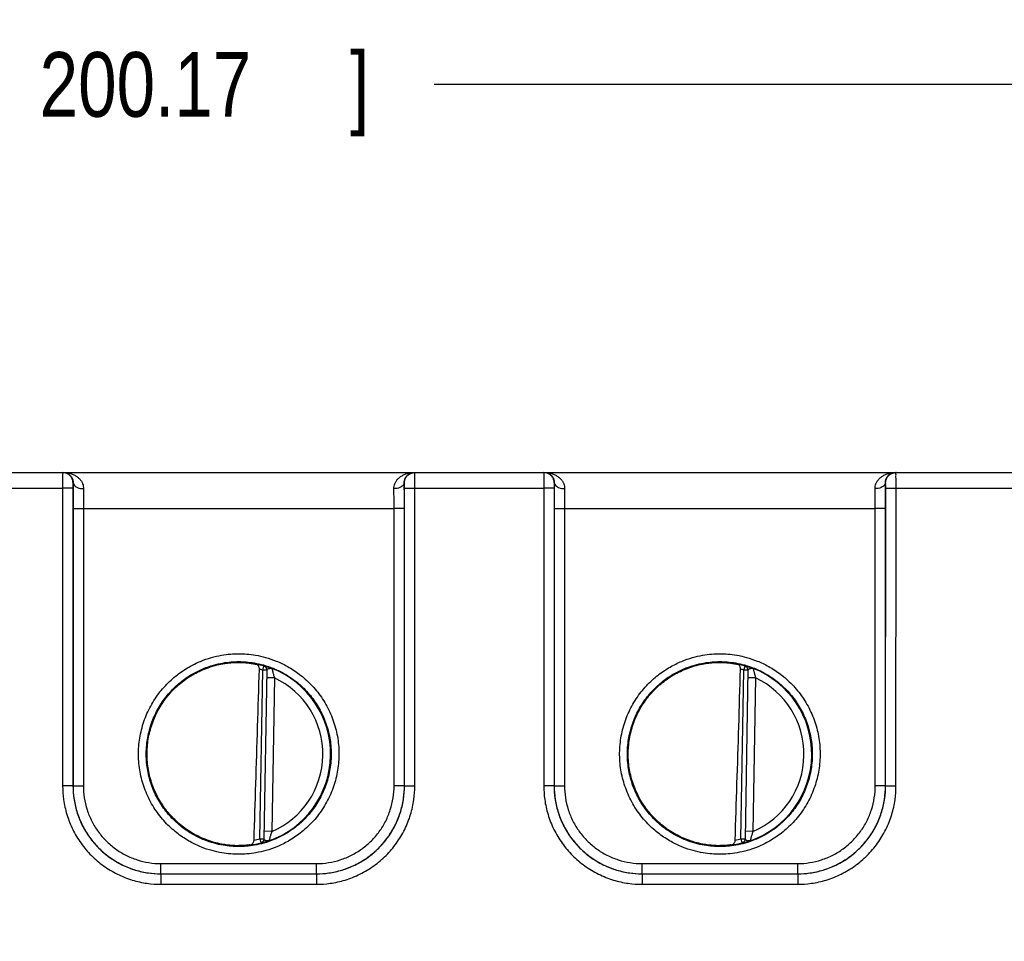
# Model space of a CAD drawing. Header units: inches. Extents: x 0 to 34, y 0 to 22.
# Tile 41 of 94: x 24.9 to 26.8, y 6.2 to 8. Entities that reach past the tile are written whole.
import ezdxf

# ---------------------------------------------------------------- set-up
doc = ezdxf.new("R2010")
doc.units = ezdxf.units.IN
doc.header["$LTSCALE"] = 1.87
doc.header["$MEASUREMENT"] = 0
doc.layers.get('0').update_dxf_attribs({"linetype": 'CONTINUOUS'})
doc.layers.add('DIMENSIONS', color=7, linetype='CONTINUOUS')
doc.styles.get("Standard").update_dxf_attribs({"font": 'txt', "width": 0.8})
doc.dimstyles.new('DIMSTYLE_2', dxfattribs={"dimtxt": 0.125, "dimasz": 0.18, "dimexe": 0.18, "dimexo": 0.0625, "dimgap": 0.09, "dimtad": 0, "dimtih": 1, "dimtoh": 1, "dimzin": 4, "dimdsep": 46, "dimtxsty": 'STANDARD', "dimblk": '_FILLED', "dimblk1": '_FILLED', "dimblk2": '_FILLED', "dimcen": 0.09, "dimadec": 0, "dimazin": 0, "dimtp": 0.01, "dimtm": 0.01, "dimtfac": 1, "dimtofl": 0, "dimtmove": 0, "dimatfit": 3, "dimldrblk": '_FILLED', "dimfxl": 1, "dimtolj": 1, "dimtzin": 4, "dimarcsym": 0})

# ---------------------------------------------------------------- blocks, each defined once
blk = doc.blocks.new('_FILLED')
at = {"color": 0, "linetype": 'BYBLOCK'}
blk.add_solid([(0, 0), (-1, 0.174), (-1, -0.174)], dxfattribs=at)
blk = doc.blocks.new('*D21')
at = {"layer": 'DIMENSIONS', "color": 2, "linetype": 'CONTINUOUS'}
for p, q in [((21.0022, 6.109), (21.0022, 7.961)), ((28.8829, 5.4595), (28.8829, 7.961)), ((21.0022, 7.836), (24.1676, 7.836)), ((28.8829, 7.836), (25.7176, 7.836))]:
    blk.add_line(p, q, dxfattribs=at)
at = {"layer": 'DIMENSIONS', "color": 2, "linetype": 'CONTINUOUS', "xscale": 0.18, "yscale": 0.18, "zscale": 0.18, "rotation": 180}
blk.add_blockref('_FILLED', (21.0022, 7.836), dxfattribs=at)
at = {"layer": 'DIMENSIONS', "color": 2, "linetype": 'CONTINUOUS', "xscale": 0.18, "yscale": 0.18, "zscale": 0.18}
blk.add_blockref('_FILLED', (28.8829, 7.836), dxfattribs=at)
at = {"layer": 'DIMENSIONS', "color": 2, "linetype": 'CONTINUOUS', "width": 0.8}
for s, p in [('7.881', (24.2301, 7.7735)), ('[', (24.8551, 7.7735)), ('200.17', (24.9551, 7.7735)), (']', (25.5551, 7.7735))]:
    blk.add_text(s, height=0.125, dxfattribs=at).set_placement(p)

msp = doc.modelspace()

# ---------------------------------------------------------------- linework, layer by layer
at = {"color": 7, "linetype": 'CONTINUOUS'}
for p, q in [((21.0499, 7.086), (28.8239, 7.086)), ((25.0199, 7.066), (25.0196, 7.066)), ((25.6602, 7.066), (25.6599, 7.066)), ((25.9499, 7.066), (25.9496, 7.066)), ((26.5902, 7.066), (26.5899, 7.066)), ((24.7504, 7.0558), (24.9994, 7.0558)), ((24.9994, 7.0558), (24.9995, 6.4804)), ((25.0194, 7.056), (25.0195, 6.4806)), ((25.6603, 6.4806), (25.6604, 7.056)), ((25.6803, 6.4804), (25.6804, 7.0558)), ((25.6804, 7.0558), (25.9294, 7.0558)), ((25.9294, 7.0558), (25.9295, 6.4804)), ((25.9494, 7.056), (25.9495, 6.4806)), ((26.5903, 6.4806), (26.5904, 7.056)), ((26.6103, 6.4804), (26.6104, 7.0558)), ((26.6104, 7.0558), (26.8594, 7.0558)), ((25.0197, 7.0168), (25.0196, 6.4807)), ((25.0397, 7.0167), (25.0396, 6.4805)), ((25.0397, 7.0167), (25.6401, 7.0167)), ((25.6402, 6.4805), (25.6401, 7.0167)), ((25.6602, 6.4807), (25.6601, 7.0168)), ((25.9497, 7.0168), (25.9496, 6.4807)), ((25.9697, 7.0167), (25.9696, 6.4805)), ((25.9697, 7.0167), (26.5701, 7.0167)), ((26.5702, 6.4805), (26.5701, 7.0167)), ((26.5902, 6.4807), (26.5901, 7.0168)), ((25.3807, 6.3782), (25.3864, 6.7044)), ((25.3864, 6.7044), (25.3885, 6.712)), ((25.3942, 6.7043), (25.3864, 6.7044)), ((25.3885, 6.712), (25.3885, 6.7123)), ((25.3942, 6.7046), (25.3885, 6.3777)), ((26.3107, 6.3782), (26.3164, 6.7044)), ((26.3164, 6.7044), (26.3185, 6.712)), ((26.3242, 6.7043), (26.3164, 6.7044)), ((26.3185, 6.712), (26.3185, 6.7123)), ((26.3242, 6.7046), (26.3185, 6.3777)), ((25.409, 6.6892), (25.394, 6.6895)), ((25.409, 6.6892), (25.4038, 6.3926)), ((26.339, 6.6892), (26.324, 6.6895)), ((26.339, 6.6892), (26.3338, 6.3926)), ((25.0195, 6.4806), (25.0196, 6.4807)), ((25.6603, 6.4806), (25.6602, 6.4807)), ((25.9495, 6.4806), (25.9496, 6.4807)), ((26.5903, 6.4806), (26.5902, 6.4807)), ((25.3807, 6.3782), (25.3885, 6.378)), ((25.3807, 6.3782), (25.3826, 6.3705)), ((25.4038, 6.3926), (25.3888, 6.3928)), ((26.3107, 6.3782), (26.3185, 6.378)), ((26.3107, 6.3782), (26.3126, 6.3705)), ((26.3338, 6.3926), (26.3188, 6.3928)), ((25.3826, 6.3702), (25.3826, 6.3705)), ((26.3126, 6.3702), (26.3126, 6.3705)), ((25.1895, 6.3305), (25.4903, 6.3305)), ((25.1895, 6.3107), (25.1895, 6.3305)), ((25.4903, 6.3107), (25.4903, 6.3305)), ((26.1195, 6.3305), (26.4203, 6.3305)), ((26.1195, 6.3107), (26.1195, 6.3305)), ((26.4203, 6.3107), (26.4203, 6.3305)), ((25.1895, 6.3107), (25.4903, 6.3107)), ((25.1895, 6.3107), (25.4903, 6.3107)), ((25.1895, 6.3107), (25.1895, 6.3107)), ((25.1895, 6.3107), (25.1895, 6.2905)), ((25.4903, 6.3107), (25.4903, 6.3107)), ((25.4903, 6.3107), (25.4903, 6.2905)), ((26.1195, 6.3107), (26.4203, 6.3107)), ((26.1195, 6.3107), (26.4203, 6.3107)), ((26.1195, 6.3107), (26.1195, 6.3107)), ((26.1195, 6.3107), (26.1195, 6.2905)), ((26.4203, 6.3107), (26.4203, 6.3107)), ((26.4203, 6.3107), (26.4203, 6.2905)), ((25.1895, 6.2905), (25.4903, 6.2905)), ((26.1195, 6.2905), (26.4203, 6.2905))]:
    msp.add_line(p, q, dxfattribs=at)
for centre, radius, start, end in [((25.3399, 6.542), 0.1768, 74.0306, 78.9352), ((25.3399, 6.542), 0.1689, 74.0306, 76.3334), ((25.3399, 6.542), 0.1776, 289.2016, 68.7985), ((26.2699, 6.542), 0.1768, 74.0306, 78.9352), ((26.2699, 6.542), 0.1689, 74.0306, 76.3334), ((26.2699, 6.542), 0.1776, 289.2016, 68.7985), ((25.3399, 6.542), 0.1626, 293.1447, 64.8553), ((26.2699, 6.542), 0.1626, 293.1447, 64.8553), ((25.3399, 6.542), 0.1689, 280.096, 283.9695), ((26.2699, 6.542), 0.1689, 280.096, 283.9695), ((25.3399, 6.542), 0.1768, 277.0061, 283.9694), ((26.2699, 6.542), 0.1768, 277.0061, 283.9694)]:
    msp.add_arc(centre, radius, start, end, dxfattribs=at)
for points, knots in [([(24.9996, 7.086), (24.9993, 7.0861), (24.9998, 7.0844), (24.9993, 7.0828), (24.9996, 7.0789), (24.9994, 7.0744), (24.9994, 7.0687), (24.9994, 7.0624), (24.9994, 7.058), (24.9994, 7.0558)], [0, 0, 0, 0, 0.025148, 0.09929, 0.218686, 0.377144, 0.566769, 0.778117, 1, 1, 1, 1]), ([(25.0196, 7.066), (25.0196, 7.0681), (25.0189, 7.0723), (25.016, 7.078), (25.0115, 7.0825), (25.0059, 7.0854), (25.0017, 7.086), (24.9996, 7.086)], [0, 0, 0, 0, 0.200013, 0.400021, 0.600021, 0.800013, 1, 1, 1, 1]), ([(25.0012, 7.086), (25.0026, 7.086), (25.0051, 7.0858), (25.0087, 7.0846), (25.0118, 7.0828), (25.0144, 7.0806), (25.0165, 7.078), (25.0181, 7.0752), (25.0192, 7.0722), (25.0198, 7.0691), (25.0199, 7.0671), (25.0199, 7.066)], [0, 0, 0, 0, 0.131464, 0.253366, 0.368464, 0.479059, 0.586952, 0.6928, 0.796642, 0.899047, 1, 1, 1, 1]), ([(25.0012, 7.086), (25.004, 7.086), (25.0092, 7.0856), (25.0165, 7.0838), (25.0228, 7.081), (25.0282, 7.0776), (25.0325, 7.0736), (25.0359, 7.0693), (25.0383, 7.0646), (25.0397, 7.0598), (25.0399, 7.0565), (25.0399, 7.0549)], [0, 0, 0, 0, 0.149198, 0.284926, 0.408904, 0.523125, 0.629495, 0.729141, 0.823016, 0.912845, 1, 1, 1, 1]), ([(25.6399, 7.0549), (25.6398, 7.0565), (25.6401, 7.0598), (25.6415, 7.0646), (25.6439, 7.0693), (25.6473, 7.0736), (25.6516, 7.0776), (25.657, 7.081), (25.6633, 7.0838), (25.6706, 7.0856), (25.6758, 7.086), (25.6786, 7.086)], [0, 0, 0, 0, 0.087155, 0.176984, 0.270859, 0.370505, 0.476875, 0.591096, 0.715074, 0.850802, 1, 1, 1, 1]), ([(25.6599, 7.066), (25.6598, 7.0671), (25.6599, 7.0691), (25.6606, 7.0722), (25.6617, 7.0752), (25.6633, 7.078), (25.6654, 7.0806), (25.668, 7.0828), (25.6711, 7.0846), (25.6746, 7.0858), (25.6772, 7.086), (25.6786, 7.086)], [0, 0, 0, 0, 0.100953, 0.203358, 0.3072, 0.413048, 0.520941, 0.631536, 0.746634, 0.868536, 1, 1, 1, 1]), ([(25.6602, 7.066), (25.6602, 7.0681), (25.6609, 7.0723), (25.6638, 7.078), (25.6683, 7.0825), (25.6739, 7.0854), (25.6781, 7.086), (25.6802, 7.086)], [0, 0, 0, 0, 0.200014, 0.400023, 0.600023, 0.800014, 1, 1, 1, 1]), ([(25.6804, 7.0558), (25.6804, 7.058), (25.6804, 7.0624), (25.6804, 7.0687), (25.6804, 7.0744), (25.6802, 7.0789), (25.6805, 7.0828), (25.6799, 7.0844), (25.6805, 7.0861), (25.6802, 7.086)], [0, 0, 0, 0, 0.221883, 0.433231, 0.622856, 0.781314, 0.90071, 0.974852, 1, 1, 1, 1]), ([(25.9296, 7.086), (25.9293, 7.0861), (25.9298, 7.0844), (25.9293, 7.0828), (25.9296, 7.0789), (25.9294, 7.0744), (25.9294, 7.0687), (25.9294, 7.0624), (25.9294, 7.058), (25.9294, 7.0558)], [0, 0, 0, 0, 0.025148, 0.09929, 0.218686, 0.377144, 0.566769, 0.778117, 1, 1, 1, 1]), ([(25.9496, 7.066), (25.9496, 7.0681), (25.9489, 7.0723), (25.946, 7.078), (25.9415, 7.0825), (25.9359, 7.0854), (25.9317, 7.086), (25.9296, 7.086)], [0, 0, 0, 0, 0.200013, 0.400021, 0.600021, 0.800013, 1, 1, 1, 1]), ([(25.9312, 7.086), (25.9326, 7.086), (25.9351, 7.0858), (25.9387, 7.0846), (25.9418, 7.0828), (25.9444, 7.0806), (25.9465, 7.078), (25.9481, 7.0752), (25.9492, 7.0722), (25.9498, 7.0691), (25.9499, 7.0671), (25.9499, 7.066)], [0, 0, 0, 0, 0.131464, 0.253366, 0.368464, 0.479059, 0.586952, 0.6928, 0.796642, 0.899047, 1, 1, 1, 1]), ([(25.9312, 7.086), (25.934, 7.086), (25.9392, 7.0856), (25.9465, 7.0838), (25.9528, 7.081), (25.9582, 7.0776), (25.9625, 7.0736), (25.9659, 7.0693), (25.9683, 7.0646), (25.9697, 7.0598), (25.9699, 7.0565), (25.9699, 7.0549)], [0, 0, 0, 0, 0.149198, 0.284926, 0.408904, 0.523125, 0.629495, 0.729141, 0.823016, 0.912845, 1, 1, 1, 1]), ([(26.5699, 7.0549), (26.5698, 7.0565), (26.5701, 7.0598), (26.5715, 7.0646), (26.5739, 7.0693), (26.5773, 7.0736), (26.5816, 7.0776), (26.587, 7.081), (26.5933, 7.0838), (26.6006, 7.0856), (26.6058, 7.086), (26.6086, 7.086)], [0, 0, 0, 0, 0.087155, 0.176984, 0.270859, 0.370505, 0.476875, 0.591096, 0.715074, 0.850802, 1, 1, 1, 1]), ([(26.5899, 7.066), (26.5898, 7.0671), (26.5899, 7.0691), (26.5906, 7.0722), (26.5917, 7.0752), (26.5933, 7.078), (26.5954, 7.0806), (26.598, 7.0828), (26.6011, 7.0846), (26.6046, 7.0858), (26.6072, 7.086), (26.6086, 7.086)], [0, 0, 0, 0, 0.100953, 0.203358, 0.3072, 0.413048, 0.520941, 0.631536, 0.746634, 0.868536, 1, 1, 1, 1]), ([(26.5902, 7.066), (26.5902, 7.0681), (26.5909, 7.0723), (26.5938, 7.078), (26.5983, 7.0825), (26.6039, 7.0854), (26.6081, 7.086), (26.6102, 7.086)], [0, 0, 0, 0, 0.200014, 0.400023, 0.600023, 0.800014, 1, 1, 1, 1]), ([(26.6104, 7.0558), (26.6104, 7.058), (26.6104, 7.0624), (26.6104, 7.0687), (26.6104, 7.0744), (26.6102, 7.0789), (26.6105, 7.0828), (26.6099, 7.0844), (26.6105, 7.0861), (26.6102, 7.086)], [0, 0, 0, 0, 0.221883, 0.433231, 0.622856, 0.781314, 0.90071, 0.974852, 1, 1, 1, 1]), ([(25.0196, 7.066), (25.0192, 7.0661), (25.0197, 7.0648), (25.0194, 7.0638), (25.0195, 7.0621), (25.0194, 7.0603), (25.0194, 7.0582), (25.0194, 7.0567), (25.0194, 7.056)], [0, 0, 0, 0, 0.099317, 0.218546, 0.376831, 0.566383, 0.777876, 1, 1, 1, 1]), ([(25.0199, 7.066), (25.0199, 7.062), (25.0198, 7.0538), (25.0197, 7.0414), (25.0197, 7.029), (25.0197, 7.0208), (25.0197, 7.0168)], [0, 0, 0, 0, 0.244053, 0.502114, 0.758776, 1, 1, 1, 1]), ([(25.0199, 7.066), (25.02, 7.0649), (25.0208, 7.0623), (25.0239, 7.0592), (25.0284, 7.0568), (25.0339, 7.0553), (25.0379, 7.055), (25.0399, 7.0549)], [0, 0, 0, 0, 0.143987, 0.314094, 0.518321, 0.751254, 1, 1, 1, 1]), ([(25.6599, 7.066), (25.6598, 7.0649), (25.659, 7.0623), (25.6558, 7.0592), (25.6514, 7.0568), (25.6459, 7.0553), (25.6419, 7.055), (25.6399, 7.0549)], [0, 0, 0, 0, 0.143987, 0.314095, 0.518322, 0.751255, 1, 1, 1, 1]), ([(25.6601, 7.0168), (25.6601, 7.0208), (25.6601, 7.029), (25.6601, 7.0414), (25.66, 7.0538), (25.6599, 7.0621), (25.6599, 7.066)], [0, 0, 0, 0, 0.24161, 0.498454, 0.756416, 1, 1, 1, 1]), ([(25.6604, 7.056), (25.6604, 7.0567), (25.6604, 7.0582), (25.6604, 7.0603), (25.6603, 7.0621), (25.6604, 7.0638), (25.6601, 7.0648), (25.6605, 7.0661), (25.6602, 7.066)], [0, 0, 0, 0, 0.222124, 0.433617, 0.623169, 0.781454, 0.900683, 1, 1, 1, 1]), ([(25.9496, 7.066), (25.9492, 7.0661), (25.9497, 7.0648), (25.9494, 7.0638), (25.9495, 7.0621), (25.9494, 7.0603), (25.9494, 7.0582), (25.9494, 7.0567), (25.9494, 7.056)], [0, 0, 0, 0, 0.099317, 0.218546, 0.376831, 0.566383, 0.777876, 1, 1, 1, 1]), ([(25.9499, 7.066), (25.9499, 7.062), (25.9498, 7.0538), (25.9497, 7.0414), (25.9497, 7.029), (25.9497, 7.0208), (25.9497, 7.0168)], [0, 0, 0, 0, 0.244053, 0.502114, 0.758776, 1, 1, 1, 1]), ([(25.9499, 7.066), (25.95, 7.0649), (25.9508, 7.0623), (25.9539, 7.0592), (25.9584, 7.0568), (25.9639, 7.0553), (25.9679, 7.055), (25.9699, 7.0549)], [0, 0, 0, 0, 0.143987, 0.314094, 0.518321, 0.751254, 1, 1, 1, 1]), ([(26.5899, 7.066), (26.5898, 7.0649), (26.589, 7.0623), (26.5858, 7.0592), (26.5814, 7.0568), (26.5759, 7.0553), (26.5719, 7.055), (26.5699, 7.0549)], [0, 0, 0, 0, 0.143987, 0.314095, 0.518322, 0.751255, 1, 1, 1, 1]), ([(26.5901, 7.0168), (26.5901, 7.0208), (26.5901, 7.029), (26.5901, 7.0414), (26.59, 7.0538), (26.5899, 7.0621), (26.5899, 7.066)], [0, 0, 0, 0, 0.24161, 0.498454, 0.756416, 1, 1, 1, 1]), ([(26.5904, 7.056), (26.5904, 7.0567), (26.5904, 7.0582), (26.5904, 7.0603), (26.5903, 7.0621), (26.5904, 7.0638), (26.5901, 7.0648), (26.5905, 7.0661), (26.5902, 7.066)], [0, 0, 0, 0, 0.222124, 0.433617, 0.623169, 0.781454, 0.900683, 1, 1, 1, 1]), ([(25.0194, 7.056), (25.0191, 7.0558), (25.0177, 7.056), (25.015, 7.0558), (25.0107, 7.0559), (25.0053, 7.0558), (25.0014, 7.0558), (24.9994, 7.0558)], [0, 0, 0, 0, 0.053268, 0.197128, 0.417842, 0.694288, 1, 1, 1, 1]), ([(25.0399, 7.0549), (25.0399, 7.0518), (25.0398, 7.0454), (25.0397, 7.0357), (25.0397, 7.0261), (25.0397, 7.0197), (25.0397, 7.0167)], [0, 0, 0, 0, 0.244531, 0.502514, 0.758998, 1, 1, 1, 1]), ([(25.6401, 7.0167), (25.6401, 7.0197), (25.6401, 7.0261), (25.6401, 7.0357), (25.64, 7.0454), (25.6399, 7.0518), (25.6399, 7.0549)], [0, 0, 0, 0, 0.241394, 0.498057, 0.755929, 1, 1, 1, 1]), ([(25.6604, 7.056), (25.6607, 7.0558), (25.6621, 7.056), (25.6648, 7.0558), (25.6691, 7.0559), (25.6745, 7.0558), (25.6783, 7.0558), (25.6804, 7.0558)], [0, 0, 0, 0, 0.053268, 0.197128, 0.417843, 0.694288, 1, 1, 1, 1]), ([(25.9494, 7.056), (25.9491, 7.0558), (25.9477, 7.056), (25.945, 7.0558), (25.9407, 7.0559), (25.9353, 7.0558), (25.9314, 7.0558), (25.9294, 7.0558)], [0, 0, 0, 0, 0.053268, 0.197128, 0.417842, 0.694288, 1, 1, 1, 1]), ([(25.9699, 7.0549), (25.9699, 7.0518), (25.9698, 7.0454), (25.9697, 7.0357), (25.9697, 7.0261), (25.9697, 7.0197), (25.9697, 7.0167)], [0, 0, 0, 0, 0.244531, 0.502514, 0.758998, 1, 1, 1, 1]), ([(26.5701, 7.0167), (26.5701, 7.0197), (26.5701, 7.0261), (26.5701, 7.0357), (26.57, 7.0454), (26.5699, 7.0518), (26.5699, 7.0549)], [0, 0, 0, 0, 0.241394, 0.498057, 0.755929, 1, 1, 1, 1]), ([(26.5904, 7.056), (26.5907, 7.0558), (26.5921, 7.056), (26.5948, 7.0558), (26.5991, 7.0559), (26.6045, 7.0558), (26.6083, 7.0558), (26.6104, 7.0558)], [0, 0, 0, 0, 0.053268, 0.197128, 0.417843, 0.694288, 1, 1, 1, 1]), ([(25.0197, 7.0168), (25.02, 7.0167), (25.0214, 7.0169), (25.0241, 7.0166), (25.0284, 7.0167), (25.0337, 7.0167), (25.0376, 7.0167), (25.0397, 7.0167)], [0, 0, 0, 0, 0.053268, 0.197128, 0.417842, 0.694288, 1, 1, 1, 1]), ([(25.6601, 7.0168), (25.6598, 7.0167), (25.6584, 7.0169), (25.6557, 7.0166), (25.6514, 7.0167), (25.6461, 7.0167), (25.6422, 7.0167), (25.6401, 7.0167)], [0, 0, 0, 0, 0.053268, 0.197128, 0.417843, 0.694288, 1, 1, 1, 1]), ([(25.9497, 7.0168), (25.95, 7.0167), (25.9514, 7.0169), (25.9541, 7.0166), (25.9584, 7.0167), (25.9637, 7.0167), (25.9676, 7.0167), (25.9697, 7.0167)], [0, 0, 0, 0, 0.053268, 0.197128, 0.417842, 0.694288, 1, 1, 1, 1]), ([(26.5901, 7.0168), (26.5898, 7.0167), (26.5884, 7.0169), (26.5857, 7.0166), (26.5814, 7.0167), (26.5761, 7.0167), (26.5722, 7.0167), (26.5701, 7.0167)], [0, 0, 0, 0, 0.053268, 0.197128, 0.417843, 0.694288, 1, 1, 1, 1]), ([(25.3399, 6.3484), (25.3348, 6.3484), (25.3238, 6.3489), (25.3066, 6.351), (25.2875, 6.3553), (25.2667, 6.3623), (25.2446, 6.3729), (25.2218, 6.3877), (25.1995, 6.4075), (25.1794, 6.432), (25.1633, 6.4604), (25.152, 6.4914), (25.1461, 6.5238), (25.1458, 6.5568), (25.1511, 6.5893), (25.1617, 6.6205), (25.1774, 6.6493), (25.1972, 6.6744), (25.2195, 6.6948), (25.2426, 6.7103), (25.2651, 6.7213), (25.2862, 6.7287), (25.3058, 6.7331), (25.3235, 6.7354), (25.3346, 6.7359), (25.3399, 6.7359)], [0, 0, 0, 0, 0.025355, 0.053845, 0.085847, 0.121714, 0.161785, 0.206428, 0.255653, 0.3082, 0.362034, 0.416033, 0.470009, 0.523935, 0.577893, 0.631893, 0.685784, 0.738742, 0.788831, 0.834452, 0.875421, 0.912119, 0.944879, 0.97405, 1, 1, 1, 1]), ([(25.3399, 6.3633), (25.3352, 6.3633), (25.3251, 6.3637), (25.3091, 6.3657), (25.2915, 6.3696), (25.2724, 6.3761), (25.252, 6.3858), (25.2309, 6.3996), (25.2103, 6.4178), (25.1918, 6.4404), (25.1769, 6.4666), (25.1665, 6.4952), (25.1611, 6.5251), (25.1608, 6.5555), (25.1657, 6.5855), (25.1755, 6.6143), (25.19, 6.6409), (25.2082, 6.664), (25.2288, 6.6829), (25.2501, 6.6972), (25.2709, 6.7073), (25.2904, 6.7141), (25.3084, 6.7182), (25.3247, 6.7203), (25.335, 6.7207), (25.3399, 6.7207)], [0, 0, 0, 0, 0.025365, 0.053855, 0.085856, 0.121722, 0.161792, 0.206435, 0.255664, 0.308218, 0.362055, 0.416054, 0.470029, 0.523954, 0.57791, 0.631909, 0.685802, 0.738762, 0.78885, 0.834465, 0.875428, 0.912122, 0.944878, 0.974046, 1, 1, 1, 1]), ([(25.3165, 6.7177), (25.3191, 6.718), (25.3243, 6.7186), (25.3322, 6.7191), (25.3373, 6.7192), (25.3399, 6.7192)], [0, 0, 0, 0, 0.338811, 0.67242, 1, 1, 1, 1]), ([(25.3399, 6.7359), (25.345, 6.7359), (25.356, 6.7354), (25.3733, 6.7333), (25.3924, 6.729), (25.4132, 6.7219), (25.4353, 6.7114), (25.4582, 6.6964), (25.4805, 6.6766), (25.5005, 6.6521), (25.5166, 6.6237), (25.5279, 6.5927), (25.5337, 6.5602), (25.534, 6.5273), (25.5287, 6.4947), (25.518, 6.4636), (25.5022, 6.4348), (25.4825, 6.4098), (25.4601, 6.3894), (25.4371, 6.3739), (25.4146, 6.3629), (25.3935, 6.3556), (25.374, 6.3512), (25.3563, 6.3489), (25.3451, 6.3484), (25.3399, 6.3484)], [0, 0, 0, 0, 0.025385, 0.053916, 0.085966, 0.121888, 0.162018, 0.206725, 0.256007, 0.30859, 0.362439, 0.416441, 0.470418, 0.524348, 0.578312, 0.632319, 0.686204, 0.739132, 0.789165, 0.834717, 0.875619, 0.912255, 0.944959, 0.974083, 1, 1, 1, 1]), ([(25.3399, 6.7207), (25.3446, 6.7207), (25.3547, 6.7203), (25.3707, 6.7183), (25.3883, 6.7144), (25.4075, 6.7079), (25.4279, 6.6981), (25.449, 6.6844), (25.4696, 6.6661), (25.4881, 6.6434), (25.503, 6.6172), (25.5133, 6.5886), (25.5187, 6.5587), (25.5189, 6.5283), (25.514, 6.4983), (25.5042, 6.4695), (25.4897, 6.443), (25.4714, 6.4199), (25.4508, 6.4011), (25.4296, 6.3868), (25.4088, 6.3767), (25.3893, 6.3699), (25.3713, 6.3658), (25.355, 6.3637), (25.3447, 6.3633), (25.3399, 6.3633)], [0, 0, 0, 0, 0.025394, 0.053924, 0.085972, 0.121893, 0.162021, 0.206727, 0.256013, 0.308601, 0.362453, 0.416455, 0.47043, 0.524359, 0.578322, 0.632328, 0.686216, 0.739146, 0.789178, 0.834726, 0.875623, 0.912255, 0.944956, 0.974079, 1, 1, 1, 1]), ([(25.3399, 6.7192), (25.343, 6.7192), (25.349, 6.719), (25.3579, 6.7182), (25.3661, 6.717), (25.3713, 6.716), (25.3738, 6.7155)], [0, 0, 0, 0, 0.270703, 0.53172, 0.776883, 1, 1, 1, 1]), ([(26.2699, 6.3484), (26.2648, 6.3484), (26.2538, 6.3489), (26.2366, 6.351), (26.2175, 6.3553), (26.1967, 6.3623), (26.1746, 6.3729), (26.1518, 6.3877), (26.1295, 6.4075), (26.1094, 6.432), (26.0933, 6.4604), (26.082, 6.4914), (26.0761, 6.5238), (26.0758, 6.5568), (26.0811, 6.5893), (26.0917, 6.6205), (26.1074, 6.6493), (26.1272, 6.6744), (26.1495, 6.6948), (26.1726, 6.7103), (26.1951, 6.7213), (26.2162, 6.7287), (26.2358, 6.7331), (26.2535, 6.7354), (26.2646, 6.7359), (26.2699, 6.7359)], [0, 0, 0, 0, 0.025355, 0.053845, 0.085847, 0.121714, 0.161785, 0.206428, 0.255653, 0.3082, 0.362034, 0.416033, 0.470009, 0.523935, 0.577893, 0.631893, 0.685784, 0.738742, 0.788831, 0.834452, 0.875421, 0.912119, 0.944879, 0.97405, 1, 1, 1, 1]), ([(26.2699, 6.3633), (26.2652, 6.3633), (26.2551, 6.3637), (26.2391, 6.3657), (26.2215, 6.3696), (26.2024, 6.3761), (26.182, 6.3858), (26.1609, 6.3996), (26.1403, 6.4178), (26.1218, 6.4404), (26.1069, 6.4666), (26.0965, 6.4952), (26.0911, 6.5251), (26.0908, 6.5555), (26.0957, 6.5855), (26.1055, 6.6143), (26.12, 6.6409), (26.1382, 6.664), (26.1588, 6.6829), (26.1801, 6.6972), (26.2009, 6.7073), (26.2204, 6.7141), (26.2384, 6.7182), (26.2547, 6.7203), (26.265, 6.7207), (26.2699, 6.7207)], [0, 0, 0, 0, 0.025365, 0.053855, 0.085856, 0.121722, 0.161792, 0.206435, 0.255664, 0.308218, 0.362055, 0.416054, 0.470029, 0.523954, 0.57791, 0.631909, 0.685802, 0.738762, 0.78885, 0.834465, 0.875428, 0.912122, 0.944878, 0.974046, 1, 1, 1, 1]), ([(26.2465, 6.7177), (26.2491, 6.718), (26.2543, 6.7186), (26.2622, 6.7191), (26.2673, 6.7192), (26.2699, 6.7192)], [0, 0, 0, 0, 0.338811, 0.67242, 1, 1, 1, 1]), ([(26.2699, 6.7359), (26.275, 6.7359), (26.286, 6.7354), (26.3033, 6.7333), (26.3224, 6.729), (26.3432, 6.7219), (26.3653, 6.7114), (26.3882, 6.6964), (26.4105, 6.6766), (26.4305, 6.6521), (26.4466, 6.6237), (26.4579, 6.5927), (26.4637, 6.5602), (26.464, 6.5273), (26.4587, 6.4947), (26.448, 6.4636), (26.4322, 6.4348), (26.4125, 6.4098), (26.3901, 6.3894), (26.3671, 6.3739), (26.3446, 6.3629), (26.3235, 6.3556), (26.304, 6.3512), (26.2863, 6.3489), (26.2751, 6.3484), (26.2699, 6.3484)], [0, 0, 0, 0, 0.025385, 0.053916, 0.085966, 0.121888, 0.162018, 0.206725, 0.256007, 0.30859, 0.362439, 0.416441, 0.470418, 0.524348, 0.578312, 0.632319, 0.686204, 0.739132, 0.789165, 0.834717, 0.875619, 0.912255, 0.944959, 0.974083, 1, 1, 1, 1]), ([(26.2699, 6.7207), (26.2746, 6.7207), (26.2847, 6.7203), (26.3007, 6.7183), (26.3183, 6.7144), (26.3375, 6.7079), (26.3579, 6.6981), (26.379, 6.6844), (26.3996, 6.6661), (26.4181, 6.6434), (26.433, 6.6172), (26.4433, 6.5886), (26.4487, 6.5587), (26.4489, 6.5283), (26.444, 6.4983), (26.4342, 6.4695), (26.4197, 6.443), (26.4014, 6.4199), (26.3808, 6.4011), (26.3596, 6.3868), (26.3388, 6.3767), (26.3193, 6.3699), (26.3013, 6.3658), (26.285, 6.3637), (26.2747, 6.3633), (26.2699, 6.3633)], [0, 0, 0, 0, 0.025394, 0.053924, 0.085972, 0.121893, 0.162021, 0.206727, 0.256013, 0.308601, 0.362453, 0.416455, 0.47043, 0.524359, 0.578322, 0.632328, 0.686216, 0.739146, 0.789178, 0.834726, 0.875623, 0.912255, 0.944956, 0.974079, 1, 1, 1, 1]), ([(26.2699, 6.7192), (26.273, 6.7192), (26.279, 6.719), (26.2879, 6.7182), (26.2961, 6.717), (26.3013, 6.716), (26.3038, 6.7155)], [0, 0, 0, 0, 0.270703, 0.53172, 0.776883, 1, 1, 1, 1]), ([(25.3104, 6.3674), (25.3006, 6.3691), (25.2814, 6.374), (25.2543, 6.3861), (25.2295, 6.4025), (25.2078, 6.4228), (25.1898, 6.4465), (25.176, 6.4728), (25.1667, 6.501), (25.1623, 6.5304), (25.1628, 6.5601), (25.1683, 6.5893), (25.1785, 6.6172), (25.1933, 6.643), (25.2121, 6.6659), (25.2345, 6.6855), (25.2598, 6.701), (25.2873, 6.7121), (25.3067, 6.7164), (25.3165, 6.7177)], [0, 0, 0, 0, 0.058897, 0.11766, 0.176577, 0.235326, 0.294211, 0.352993, 0.411825, 0.470648, 0.529443, 0.588284, 0.647079, 0.705904, 0.764733, 0.823527, 0.882397, 0.941175, 1, 1, 1, 1]), ([(25.3695, 6.3758), (25.3707, 6.4122), (25.373, 6.4853), (25.3765, 6.5954), (25.3787, 6.6691), (25.3798, 6.7061)], [0, 0, 0, 0, 0.330502, 0.663842, 1, 1, 1, 1]), ([(25.3798, 6.7061), (25.3798, 6.7069), (25.3797, 6.7085), (25.3791, 6.7108), (25.3779, 6.713), (25.3761, 6.7147), (25.3746, 6.7153), (25.3738, 6.7155)], [0, 0, 0, 0, 0.189712, 0.396998, 0.599616, 0.797564, 1, 1, 1, 1]), ([(25.3885, 6.7123), (25.3885, 6.7127), (25.3898, 6.712), (25.391, 6.7119), (25.3932, 6.7112), (25.3961, 6.7104), (25.3999, 6.7091), (25.4026, 6.7082), (25.4041, 6.7076)], [0, 0, 0, 0, 0.05843, 0.143197, 0.275079, 0.460917, 0.704643, 1, 1, 1, 1]), ([(25.3942, 6.7046), (25.3943, 6.7058), (25.3938, 6.7081), (25.3917, 6.7109), (25.3896, 6.712), (25.3885, 6.7123)], [0, 0, 0, 0, 0.333314, 0.666646, 1, 1, 1, 1]), ([(25.3938, 6.707), (25.3935, 6.7078), (25.3927, 6.7092), (25.3909, 6.711), (25.3893, 6.7117), (25.3885, 6.712)], [0, 0, 0, 0, 0.313031, 0.656507, 1, 1, 1, 1]), ([(25.3941, 6.7057), (25.3941, 6.7061), (25.394, 6.7065), (25.3938, 6.707), (25.3938, 6.707)], [0, 0, 0, 0, 0.832989, 1, 1, 1, 1]), ([(25.3942, 6.7046), (25.3942, 6.7048), (25.3944, 6.7052), (25.3949, 6.7058), (25.3958, 6.7064), (25.3972, 6.7069), (25.399, 6.7075), (25.4014, 6.708), (25.4032, 6.7079), (25.4041, 6.7076)], [0, 0, 0, 0, 0.049025, 0.114182, 0.20804, 0.340084, 0.516677, 0.73845, 1, 1, 1, 1]), ([(25.4041, 6.7076), (25.4041, 6.7075), (25.4042, 6.7072), (25.4043, 6.7066), (25.4045, 6.7058), (25.4048, 6.7047), (25.4051, 6.7033), (25.4056, 6.7014), (25.4062, 6.6991), (25.4069, 6.6962), (25.4079, 6.6929), (25.4086, 6.6905), (25.409, 6.6892)], [0, 0, 0, 0, 0.020409, 0.047182, 0.088522, 0.147231, 0.22584, 0.326568, 0.45194, 0.605074, 0.788096, 1, 1, 1, 1]), ([(26.2404, 6.3674), (26.2306, 6.3691), (26.2114, 6.374), (26.1843, 6.3861), (26.1595, 6.4025), (26.1378, 6.4228), (26.1198, 6.4465), (26.106, 6.4728), (26.0967, 6.501), (26.0923, 6.5304), (26.0928, 6.5601), (26.0983, 6.5893), (26.1085, 6.6172), (26.1233, 6.643), (26.1421, 6.6659), (26.1645, 6.6855), (26.1898, 6.701), (26.2173, 6.7121), (26.2367, 6.7164), (26.2465, 6.7177)], [0, 0, 0, 0, 0.058897, 0.11766, 0.176577, 0.235326, 0.294211, 0.352993, 0.411825, 0.470648, 0.529443, 0.588284, 0.647079, 0.705904, 0.764733, 0.823527, 0.882397, 0.941175, 1, 1, 1, 1]), ([(26.2995, 6.3758), (26.3007, 6.4122), (26.303, 6.4853), (26.3065, 6.5954), (26.3087, 6.6691), (26.3098, 6.7061)], [0, 0, 0, 0, 0.330502, 0.663842, 1, 1, 1, 1]), ([(26.3098, 6.7061), (26.3098, 6.7069), (26.3097, 6.7085), (26.3091, 6.7108), (26.3079, 6.713), (26.3061, 6.7147), (26.3046, 6.7153), (26.3038, 6.7155)], [0, 0, 0, 0, 0.189712, 0.396998, 0.599616, 0.797564, 1, 1, 1, 1]), ([(26.3185, 6.7123), (26.3185, 6.7127), (26.3198, 6.712), (26.321, 6.7119), (26.3232, 6.7112), (26.3261, 6.7104), (26.3299, 6.7091), (26.3326, 6.7082), (26.3341, 6.7076)], [0, 0, 0, 0, 0.05843, 0.143197, 0.275079, 0.460917, 0.704643, 1, 1, 1, 1]), ([(26.3242, 6.7046), (26.3243, 6.7058), (26.3238, 6.7081), (26.3217, 6.7109), (26.3196, 6.712), (26.3185, 6.7123)], [0, 0, 0, 0, 0.333314, 0.666646, 1, 1, 1, 1]), ([(26.3238, 6.707), (26.3235, 6.7078), (26.3227, 6.7092), (26.3209, 6.711), (26.3193, 6.7117), (26.3185, 6.712)], [0, 0, 0, 0, 0.313031, 0.656507, 1, 1, 1, 1]), ([(26.3241, 6.7057), (26.3241, 6.7061), (26.324, 6.7065), (26.3238, 6.707), (26.3238, 6.707)], [0, 0, 0, 0, 0.832989, 1, 1, 1, 1]), ([(26.3242, 6.7046), (26.3242, 6.7048), (26.3244, 6.7052), (26.3249, 6.7058), (26.3258, 6.7064), (26.3272, 6.7069), (26.329, 6.7075), (26.3314, 6.708), (26.3332, 6.7079), (26.3341, 6.7076)], [0, 0, 0, 0, 0.049025, 0.114182, 0.20804, 0.340084, 0.516677, 0.73845, 1, 1, 1, 1]), ([(26.3341, 6.7076), (26.3341, 6.7075), (26.3342, 6.7072), (26.3343, 6.7066), (26.3345, 6.7058), (26.3348, 6.7047), (26.3351, 6.7033), (26.3356, 6.7014), (26.3362, 6.6991), (26.3369, 6.6962), (26.3379, 6.6929), (26.3386, 6.6905), (26.339, 6.6892)], [0, 0, 0, 0, 0.020409, 0.047182, 0.088522, 0.147231, 0.22584, 0.326568, 0.45194, 0.605074, 0.788096, 1, 1, 1, 1]), ([(25.0195, 6.4806), (25.0192, 6.4805), (25.0178, 6.4807), (25.0151, 6.4804), (25.0108, 6.4805), (25.0054, 6.4804), (25.0015, 6.4804), (24.9995, 6.4804)], [0, 0, 0, 0, 0.053268, 0.197126, 0.41784, 0.694286, 1, 1, 1, 1]), ([(24.9995, 6.4804), (24.9995, 6.4716), (25.0008, 6.453), (25.0071, 6.4246), (25.0183, 6.3961), (25.0343, 6.3694), (25.0545, 6.3456), (25.0782, 6.3255), (25.1049, 6.3094), (25.1334, 6.2981), (25.1619, 6.2918), (25.1806, 6.2905), (25.1895, 6.2905)], [0, 0, 0, 0, 0.088991, 0.187422, 0.29107, 0.39608, 0.499576, 0.603049, 0.708043, 0.811801, 0.91052, 1, 1, 1, 1]), ([(25.0195, 6.4806), (25.0195, 6.4727), (25.0207, 6.456), (25.0263, 6.4306), (25.0363, 6.4051), (25.0507, 6.3812), (25.0687, 6.36), (25.0899, 6.342), (25.1138, 6.3276), (25.1393, 6.3175), (25.1648, 6.3119), (25.1815, 6.3107), (25.1895, 6.3107)], [0, 0, 0, 0, 0.089141, 0.18756, 0.291173, 0.396129, 0.499565, 0.602979, 0.707923, 0.811651, 0.910363, 1, 1, 1, 1]), ([(25.0196, 6.4807), (25.0199, 6.4805), (25.0213, 6.4808), (25.024, 6.4805), (25.0283, 6.4806), (25.0337, 6.4805), (25.0375, 6.4805), (25.0396, 6.4805)], [0, 0, 0, 0, 0.053269, 0.19713, 0.417845, 0.69429, 1, 1, 1, 1]), ([(25.0196, 6.4807), (25.0196, 6.4719), (25.021, 6.4542), (25.0272, 6.4282), (25.0374, 6.4034), (25.0514, 6.3804), (25.0689, 6.36), (25.0893, 6.3425), (25.1123, 6.3285), (25.1371, 6.3183), (25.163, 6.3121), (25.1807, 6.3107), (25.1895, 6.3107)], [0, 0, 0, 0, 0.099144, 0.199017, 0.299359, 0.399818, 0.500181, 0.600546, 0.701011, 0.801324, 0.901091, 1, 1, 1, 1]), ([(25.0396, 6.4805), (25.0396, 6.4728), (25.0408, 6.4571), (25.0462, 6.4342), (25.0553, 6.4123), (25.0677, 6.392), (25.0831, 6.374), (25.1011, 6.3586), (25.1214, 6.3462), (25.1433, 6.3372), (25.1662, 6.3317), (25.1818, 6.3305), (25.1895, 6.3305)], [0, 0, 0, 0, 0.098995, 0.198902, 0.299281, 0.399783, 0.500192, 0.600602, 0.701105, 0.801453, 0.90125, 1, 1, 1, 1]), ([(25.4903, 6.3107), (25.4991, 6.3107), (25.5167, 6.3121), (25.5427, 6.3183), (25.5675, 6.3285), (25.5904, 6.3425), (25.6109, 6.36), (25.6284, 6.3804), (25.6424, 6.4033), (25.6526, 6.4282), (25.6588, 6.4542), (25.6602, 6.4719), (25.6602, 6.4807)], [0, 0, 0, 0, 0.098888, 0.198641, 0.298949, 0.399414, 0.499782, 0.600144, 0.700605, 0.800953, 0.900839, 1, 1, 1, 1]), ([(25.4903, 6.3107), (25.4982, 6.3107), (25.515, 6.3118), (25.5404, 6.3175), (25.5659, 6.3276), (25.5898, 6.3419), (25.611, 6.3599), (25.6291, 6.3811), (25.6434, 6.405), (25.6535, 6.4305), (25.6591, 6.4559), (25.6603, 6.4727), (25.6603, 6.4806)], [0, 0, 0, 0, 0.089399, 0.18795, 0.29161, 0.396564, 0.499991, 0.603412, 0.708356, 0.812037, 0.910617, 1, 1, 1, 1]), ([(25.4903, 6.3305), (25.498, 6.3305), (25.5136, 6.3317), (25.5365, 6.3372), (25.5584, 6.3462), (25.5787, 6.3586), (25.5967, 6.374), (25.6121, 6.392), (25.6245, 6.4123), (25.6335, 6.4342), (25.639, 6.4571), (25.6402, 6.4728), (25.6402, 6.4805)], [0, 0, 0, 0, 0.098738, 0.198522, 0.298866, 0.399373, 0.499787, 0.600194, 0.700694, 0.801078, 0.900996, 1, 1, 1, 1]), ([(25.4903, 6.2905), (25.4992, 6.2905), (25.5178, 6.2918), (25.5462, 6.2981), (25.5748, 6.3094), (25.6015, 6.3254), (25.6252, 6.3455), (25.6454, 6.3693), (25.6614, 6.396), (25.6727, 6.4245), (25.679, 6.4529), (25.6803, 6.4716), (25.6803, 6.4804)], [0, 0, 0, 0, 0.089246, 0.187809, 0.291503, 0.39651, 0.499998, 0.603477, 0.708471, 0.812183, 0.910772, 1, 1, 1, 1]), ([(25.6602, 6.4807), (25.6599, 6.4805), (25.6585, 6.4808), (25.6558, 6.4805), (25.6515, 6.4806), (25.6461, 6.4805), (25.6423, 6.4805), (25.6402, 6.4805)], [0, 0, 0, 0, 0.053268, 0.197128, 0.417842, 0.694288, 1, 1, 1, 1]), ([(25.6603, 6.4806), (25.6606, 6.4805), (25.662, 6.4807), (25.6647, 6.4804), (25.669, 6.4805), (25.6744, 6.4804), (25.6783, 6.4804), (25.6803, 6.4804)], [0, 0, 0, 0, 0.053268, 0.197128, 0.417842, 0.694288, 1, 1, 1, 1]), ([(25.9495, 6.4806), (25.9492, 6.4805), (25.9478, 6.4807), (25.9451, 6.4804), (25.9408, 6.4805), (25.9354, 6.4804), (25.9315, 6.4804), (25.9295, 6.4804)], [0, 0, 0, 0, 0.053268, 0.197126, 0.41784, 0.694286, 1, 1, 1, 1]), ([(25.9295, 6.4804), (25.9295, 6.4716), (25.9308, 6.453), (25.9371, 6.4246), (25.9483, 6.3961), (25.9643, 6.3694), (25.9845, 6.3456), (26.0082, 6.3255), (26.0349, 6.3094), (26.0634, 6.2981), (26.0919, 6.2918), (26.1106, 6.2905), (26.1195, 6.2905)], [0, 0, 0, 0, 0.088991, 0.187422, 0.29107, 0.39608, 0.499576, 0.603049, 0.708043, 0.811801, 0.91052, 1, 1, 1, 1]), ([(25.9495, 6.4806), (25.9495, 6.4727), (25.9507, 6.456), (25.9563, 6.4306), (25.9663, 6.4051), (25.9807, 6.3812), (25.9987, 6.36), (26.0199, 6.342), (26.0438, 6.3276), (26.0693, 6.3175), (26.0948, 6.3119), (26.1115, 6.3107), (26.1195, 6.3107)], [0, 0, 0, 0, 0.089141, 0.18756, 0.291173, 0.396129, 0.499565, 0.602979, 0.707923, 0.811651, 0.910363, 1, 1, 1, 1]), ([(25.9496, 6.4807), (25.9499, 6.4805), (25.9513, 6.4808), (25.954, 6.4805), (25.9583, 6.4806), (25.9637, 6.4805), (25.9675, 6.4805), (25.9696, 6.4805)], [0, 0, 0, 0, 0.053269, 0.19713, 0.417845, 0.69429, 1, 1, 1, 1]), ([(25.9496, 6.4807), (25.9496, 6.4719), (25.951, 6.4542), (25.9572, 6.4282), (25.9674, 6.4034), (25.9814, 6.3804), (25.9989, 6.36), (26.0193, 6.3425), (26.0423, 6.3285), (26.0671, 6.3183), (26.093, 6.3121), (26.1107, 6.3107), (26.1195, 6.3107)], [0, 0, 0, 0, 0.099144, 0.199017, 0.299359, 0.399818, 0.500181, 0.600546, 0.701011, 0.801324, 0.901091, 1, 1, 1, 1]), ([(25.9696, 6.4805), (25.9696, 6.4728), (25.9708, 6.4571), (25.9762, 6.4342), (25.9853, 6.4123), (25.9977, 6.392), (26.0131, 6.374), (26.0311, 6.3586), (26.0514, 6.3462), (26.0733, 6.3372), (26.0962, 6.3317), (26.1118, 6.3305), (26.1195, 6.3305)], [0, 0, 0, 0, 0.098995, 0.198902, 0.299281, 0.399783, 0.500192, 0.600602, 0.701105, 0.801453, 0.90125, 1, 1, 1, 1]), ([(26.4203, 6.3107), (26.4291, 6.3107), (26.4467, 6.3121), (26.4727, 6.3183), (26.4975, 6.3285), (26.5204, 6.3425), (26.5409, 6.36), (26.5584, 6.3804), (26.5724, 6.4033), (26.5826, 6.4282), (26.5888, 6.4542), (26.5902, 6.4719), (26.5902, 6.4807)], [0, 0, 0, 0, 0.098888, 0.198641, 0.298949, 0.399414, 0.499782, 0.600144, 0.700605, 0.800953, 0.900839, 1, 1, 1, 1]), ([(26.4203, 6.3107), (26.4282, 6.3107), (26.445, 6.3118), (26.4704, 6.3175), (26.4959, 6.3276), (26.5198, 6.3419), (26.541, 6.3599), (26.5591, 6.3811), (26.5734, 6.405), (26.5835, 6.4305), (26.5891, 6.4559), (26.5903, 6.4727), (26.5903, 6.4806)], [0, 0, 0, 0, 0.089399, 0.18795, 0.29161, 0.396564, 0.499991, 0.603412, 0.708356, 0.812037, 0.910617, 1, 1, 1, 1]), ([(26.4203, 6.3305), (26.428, 6.3305), (26.4436, 6.3317), (26.4665, 6.3372), (26.4884, 6.3462), (26.5087, 6.3586), (26.5267, 6.374), (26.5421, 6.392), (26.5545, 6.4123), (26.5635, 6.4342), (26.569, 6.4571), (26.5702, 6.4728), (26.5702, 6.4805)], [0, 0, 0, 0, 0.098738, 0.198522, 0.298866, 0.399373, 0.499787, 0.600194, 0.700694, 0.801078, 0.900996, 1, 1, 1, 1]), ([(26.4203, 6.2905), (26.4292, 6.2905), (26.4478, 6.2918), (26.4762, 6.2981), (26.5048, 6.3094), (26.5315, 6.3254), (26.5552, 6.3455), (26.5754, 6.3693), (26.5914, 6.396), (26.6027, 6.4245), (26.609, 6.4529), (26.6103, 6.4716), (26.6103, 6.4804)], [0, 0, 0, 0, 0.089246, 0.187809, 0.291503, 0.39651, 0.499998, 0.603477, 0.708471, 0.812183, 0.910772, 1, 1, 1, 1]), ([(26.5902, 6.4807), (26.5899, 6.4805), (26.5885, 6.4808), (26.5858, 6.4805), (26.5815, 6.4806), (26.5761, 6.4805), (26.5723, 6.4805), (26.5702, 6.4805)], [0, 0, 0, 0, 0.053268, 0.197128, 0.417842, 0.694288, 1, 1, 1, 1]), ([(26.5903, 6.4806), (26.5906, 6.4805), (26.592, 6.4807), (26.5947, 6.4804), (26.599, 6.4805), (26.6044, 6.4804), (26.6083, 6.4804), (26.6103, 6.4804)], [0, 0, 0, 0, 0.053268, 0.197128, 0.417842, 0.694288, 1, 1, 1, 1]), ([(25.3615, 6.3666), (25.3624, 6.3667), (25.3642, 6.3673), (25.3665, 6.3688), (25.3682, 6.3709), (25.3692, 6.3733), (25.3695, 6.375), (25.3695, 6.3758)], [0, 0, 0, 0, 0.216791, 0.419545, 0.61951, 0.819479, 1, 1, 1, 1]), ([(25.3884, 6.3766), (25.3883, 6.3762), (25.3882, 6.3758), (25.388, 6.3753), (25.388, 6.3753)], [0, 0, 0, 0, 0.837233, 1, 1, 1, 1]), ([(25.3983, 6.3744), (25.3974, 6.3741), (25.3955, 6.374), (25.3932, 6.3746), (25.3914, 6.3753), (25.39, 6.3759), (25.3892, 6.3765), (25.3886, 6.3771), (25.3885, 6.3775), (25.3885, 6.3777)], [0, 0, 0, 0, 0.26248, 0.484174, 0.660444, 0.792276, 0.885956, 0.951009, 1, 1, 1, 1]), ([(25.4038, 6.3926), (25.4034, 6.3913), (25.4026, 6.3889), (25.4015, 6.3856), (25.4007, 6.3828), (25.4, 6.3805), (25.3995, 6.3786), (25.3991, 6.3772), (25.3988, 6.3761), (25.3986, 6.3753), (25.3984, 6.3748), (25.3983, 6.3745), (25.3983, 6.3744)], [0, 0, 0, 0, 0.211886, 0.394894, 0.548022, 0.67339, 0.774118, 0.85273, 0.911445, 0.952792, 0.979573, 1, 1, 1, 1]), ([(26.2915, 6.3666), (26.2924, 6.3667), (26.2942, 6.3673), (26.2965, 6.3688), (26.2982, 6.3709), (26.2992, 6.3733), (26.2995, 6.375), (26.2995, 6.3758)], [0, 0, 0, 0, 0.216791, 0.419545, 0.61951, 0.819479, 1, 1, 1, 1]), ([(26.3184, 6.3766), (26.3183, 6.3762), (26.3182, 6.3758), (26.318, 6.3753), (26.318, 6.3753)], [0, 0, 0, 0, 0.837233, 1, 1, 1, 1]), ([(26.3283, 6.3744), (26.3274, 6.3741), (26.3255, 6.374), (26.3232, 6.3746), (26.3214, 6.3753), (26.32, 6.3759), (26.3192, 6.3765), (26.3186, 6.3771), (26.3185, 6.3775), (26.3185, 6.3777)], [0, 0, 0, 0, 0.26248, 0.484174, 0.660444, 0.792276, 0.885956, 0.951009, 1, 1, 1, 1]), ([(26.3338, 6.3926), (26.3334, 6.3913), (26.3326, 6.3889), (26.3315, 6.3856), (26.3307, 6.3828), (26.33, 6.3805), (26.3295, 6.3786), (26.3291, 6.3772), (26.3288, 6.3761), (26.3286, 6.3753), (26.3284, 6.3748), (26.3283, 6.3745), (26.3283, 6.3744)], [0, 0, 0, 0, 0.211886, 0.394894, 0.548022, 0.67339, 0.774118, 0.85273, 0.911445, 0.952792, 0.979573, 1, 1, 1, 1]), ([(25.3399, 6.3651), (25.3367, 6.365), (25.3302, 6.3652), (25.3203, 6.366), (25.3137, 6.3669), (25.3104, 6.3674)], [0, 0, 0, 0, 0.325003, 0.658985, 1, 1, 1, 1]), ([(25.3615, 6.3666), (25.3592, 6.3663), (25.3546, 6.3658), (25.3474, 6.3652), (25.3425, 6.3651), (25.3399, 6.3651)], [0, 0, 0, 0, 0.310947, 0.645443, 1, 1, 1, 1]), ([(25.3983, 6.3744), (25.3968, 6.3738), (25.394, 6.373), (25.3902, 6.3718), (25.3873, 6.3711), (25.385, 6.3705), (25.3839, 6.3705), (25.3825, 6.3698), (25.3826, 6.3702)], [0, 0, 0, 0, 0.296423, 0.540009, 0.725471, 0.857111, 0.941685, 1, 1, 1, 1]), ([(25.388, 6.3753), (25.3877, 6.3745), (25.3869, 6.3731), (25.385, 6.3714), (25.3834, 6.3707), (25.3826, 6.3705)], [0, 0, 0, 0, 0.320086, 0.662292, 1, 1, 1, 1]), ([(25.3881, 6.3752), (25.388, 6.3749), (25.3874, 6.3736), (25.3858, 6.3715), (25.3837, 6.3704), (25.3826, 6.3702)], [0, 0, 0, 0, 0.123642, 0.561806, 1, 1, 1, 1]), ([(26.2699, 6.3651), (26.2667, 6.365), (26.2602, 6.3652), (26.2503, 6.366), (26.2437, 6.3669), (26.2404, 6.3674)], [0, 0, 0, 0, 0.325003, 0.658985, 1, 1, 1, 1]), ([(26.2915, 6.3666), (26.2892, 6.3663), (26.2846, 6.3658), (26.2774, 6.3652), (26.2725, 6.3651), (26.2699, 6.3651)], [0, 0, 0, 0, 0.310947, 0.645443, 1, 1, 1, 1]), ([(26.3283, 6.3744), (26.3268, 6.3738), (26.324, 6.373), (26.3202, 6.3718), (26.3173, 6.3711), (26.315, 6.3705), (26.3139, 6.3705), (26.3125, 6.3698), (26.3126, 6.3702)], [0, 0, 0, 0, 0.296423, 0.540009, 0.725471, 0.857111, 0.941685, 1, 1, 1, 1]), ([(26.318, 6.3753), (26.3177, 6.3745), (26.3169, 6.3731), (26.315, 6.3714), (26.3134, 6.3707), (26.3126, 6.3705)], [0, 0, 0, 0, 0.320086, 0.662292, 1, 1, 1, 1]), ([(26.3181, 6.3752), (26.318, 6.3749), (26.3174, 6.3736), (26.3158, 6.3715), (26.3137, 6.3704), (26.3126, 6.3702)], [0, 0, 0, 0, 0.123642, 0.561806, 1, 1, 1, 1])]:
    msp.add_open_spline(points, degree=3, knots=knots, dxfattribs=at)
for points in [[(25.3942, 6.7043), (25.3942, 6.7048), (25.3942, 6.7052), (25.3941, 6.7057)], [(26.3242, 6.7043), (26.3242, 6.7048), (26.3242, 6.7052), (26.3241, 6.7057)], [(25.3884, 6.3766), (25.3884, 6.3761), (25.3883, 6.3757), (25.3881, 6.3752)], [(25.3885, 6.378), (25.3885, 6.3775), (25.3885, 6.3771), (25.3884, 6.3766)], [(25.3885, 6.3777), (25.3885, 6.3773), (25.3885, 6.3769), (25.3884, 6.3766)], [(26.3184, 6.3766), (26.3184, 6.3761), (26.3183, 6.3757), (26.3181, 6.3752)], [(26.3185, 6.378), (26.3185, 6.3775), (26.3185, 6.3771), (26.3184, 6.3766)], [(26.3185, 6.3777), (26.3185, 6.3773), (26.3185, 6.3769), (26.3184, 6.3766)]]:
    msp.add_open_spline(points, degree=3, dxfattribs=at)

# ---------------------------------------------------------------- dimensions: what is measured, and where the dimension line sits
at = {"layer": 'DIMENSIONS', "color": 2, "linetype": 'CONTINUOUS'}
dim = msp.add_linear_dim(base=(21.0022, 7.836), p1=(28.8829, 5.4595), p2=(21.0022, 6.109), angle=180, dimstyle='DIMSTYLE_2', dxfattribs=at)
dim.commit()
dim.dimension.update_dxf_attribs({"geometry": '*D21', "text_midpoint": (24.9426, 7.836), "dimtype": 160})

doc.saveas('drawing.dxf')
